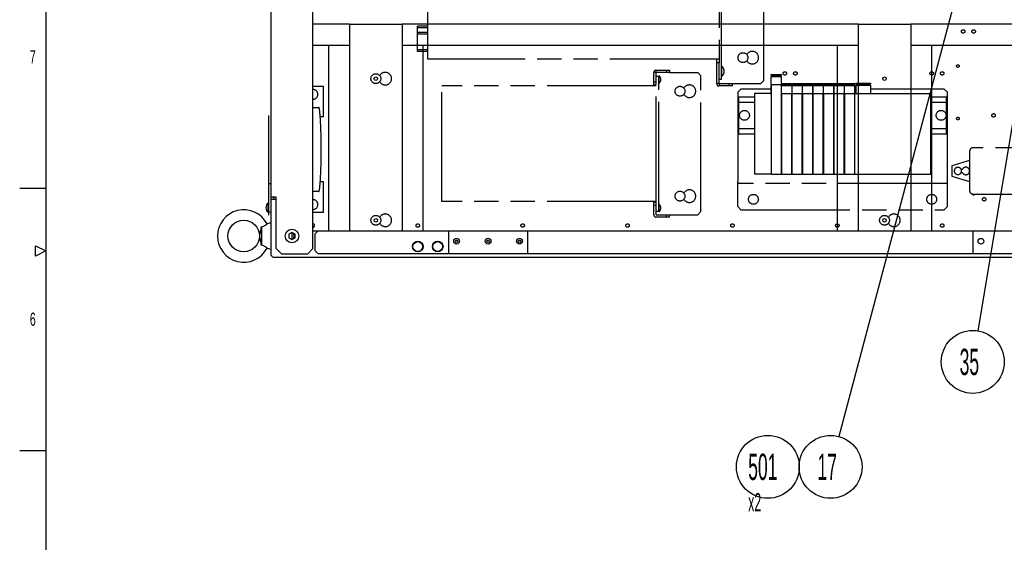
# Model space of a CAD drawing. Header units: millimetres. Extents: x 0 to 4195, y 0 to 2965.
# Tile 4 of 27: x 100 to 1039, y 1212 to 1710. Entities that reach past the tile are written whole.
import ezdxf

# ---------------------------------------------------------------- set-up
doc = ezdxf.new("R2010")
doc.units = ezdxf.units.MM
doc.header["$LTSCALE"] = 231.275
doc.linetypes.add('PHANTOM', pattern=[0.8, 0.45, -0.05, 0.1, -0.05, 0.1, -0.05])
doc.layers.get('0').update_dxf_attribs({"linetype": 'CONTINUOUS'})
doc.layers.add('DEFAULT_3', color=7, linetype='PHANTOM')
doc.styles.get("Standard").update_dxf_attribs({"font": 'txt', "width": 0.5})
doc.styles.add('TEXTSTYLE_2', font='txt', dxfattribs={"width": 0.6})
doc.dimstyles.get("Standard").update_dxf_attribs({"dimtxt": 17.5, "dimasz": 13.8, "dimexe": 2, "dimexo": 1, "dimtad": 1, "dimdec": 3, "dimdsep": 46, "dimtxsty": 'Standard', "dimblk": '_FILLED', "dimblk1": '_FILLED', "dimblk2": '_FILLED', "dimcen": 0.09, "dimadec": 3, "dimazin": 2, "dimtol": 1, "dimtp": 0.05, "dimtm": 0.05, "dimtfac": 1, "dimtdec": 3, "dimtofl": 0, "dimtmove": 0, "dimatfit": 3, "dimldrblk": '_FILLED', "dimfxl": 0, "dimtolj": 1, "dimarcsym": 0})

# ---------------------------------------------------------------- blocks, each defined once
blk = doc.blocks.new('_FILLED')
at = {"color": 0, "linetype": 'ByBlock'}
blk.add_solid([(0, 0), (-1, 0.163), (-1, -0.163)], dxfattribs=at)
blk = doc.blocks.new('CUSTOM_BALLOON_Q_BL1', base_point=(873.21, 1284.27))
at = {"color": 2, "linetype": 'Continuous'}
blk.add_circle((873.21, 1284.27), 30, dxfattribs=at)
at = {"color": 2, "linetype": 'Continuous', "insert": (860.71, 1296.77), "char_height": 25, "width": 25, "attachment_point": 1, "line_spacing_factor": 0.9}
blk.add_mtext('17', dxfattribs=at)
blk = doc.blocks.new('CUSTOM_BALLOON_BL2', base_point=(816.89, 1277.23))
at = {"color": 2, "linetype": 'Continuous'}
blk.add_circle((813.4, 1284.27), 30, dxfattribs=at)
at = {"color": 2, "linetype": 'Continuous', "insert": (794.65, 1296.77), "char_height": 25, "width": 37.5, "attachment_point": 1, "line_spacing_factor": 0.9}
blk.add_mtext('501\\P\\H17.5;x2', dxfattribs=at)
blk = doc.blocks.new('CUSTOM_BALLOON_Q_BL3', base_point=(1008.74, 1384.27))
at = {"color": 2, "linetype": 'Continuous'}
blk.add_circle((1008.74, 1384.27), 30, dxfattribs=at)
at = {"color": 2, "linetype": 'Continuous', "insert": (996.24, 1396.77), "char_height": 25, "width": 25, "attachment_point": 1, "line_spacing_factor": 0.9}
blk.add_mtext('35', dxfattribs=at)

msp = doc.modelspace()

# ---------------------------------------------------------------- linework, layer by layer
at = {"color": 7, "linetype": 'Continuous'}
for p, q in [((125, 2920), (125, 50)), ((414.6143, 1706.269), (464.6143, 1706.269)), ((899.6143, 1706.269), (949.6143, 1706.269)), ((379.6143, 1686.269), (414.6143, 1686.269)), ((394.6143, 1686.269), (394.6143, 1509.269)), ((464.6143, 1686.269), (899.6143, 1686.269)), ((484.6143, 1509.269), (484.6143, 1686.269)), ((879.6143, 1686.269), (879.6143, 1509.269)), ((949.6143, 1686.269), (1214.6143, 1686.269)), ((969.6143, 1509.269), (969.6143, 1686.269)), ((337.3143, 1619.269), (337.3143, 1554.269)), ((337.3143, 1554.269), (339.6143, 1554.269)), ((344.6143, 1541.269), (339.6143, 1541.269)), ((341.9143, 1541.269), (341.9143, 1539.269)), ((337.0259, 1526.569), (337.0259, 1535.969)), ((339.6143, 1539.269), (344.6143, 1539.269)), ((337.3143, 1527.269), (337.3143, 1524.269)), ((337.3143, 1527.269), (339.6143, 1527.269)), ((359.6143, 1507.7331), (356.6143, 1506.001)), ((356.6143, 1506.001), (356.6143, 1502.5369)), ((356.6143, 1502.5369), (359.6143, 1500.8049)), ((362.6143, 1506.001), (359.6143, 1507.7331)), ((359.6143, 1500.8049), (362.6143, 1502.5369)), ((362.6143, 1502.5369), (362.6143, 1506.001)), ((381.6143, 1490.269), (381.6143, 1506.269))]:
    msp.add_line(p, q, dxfattribs=at)
at = {"color": 6, "linetype": 'Continuous'}
for p, q in [((339.6143, 2321.969), (339.6143, 1486.569)), ((379.6143, 1492.269), (379.6143, 2316.269)), ((414.6143, 1706.269), (379.6143, 1706.269)), ((414.6143, 1706.269), (414.6143, 1509.269)), ((464.6143, 1706.269), (464.6143, 1509.269)), ((899.6143, 1706.269), (464.6143, 1706.269)), ((899.6143, 1706.269), (899.6143, 1509.269)), ((949.6143, 1706.269), (949.6143, 1509.269)), ((1214.6143, 1706.269), (949.6143, 1706.269)), ((337.3143, 1554.269), (337.3143, 1527.269)), ((344.6143, 1492.269), (344.6143, 1541.269)), ((330.6143, 1513.0729), (330.6143, 1495.465)), ((339.6143, 1516.769), (335.8208, 1515.7525)), ((359.6143, 1507.7331), (359.6143, 1500.8049)), ((379.6143, 1509.269), (1247.6143, 1509.269)), ((384.6143, 1509.269), (381.6143, 1506.269)), ((509.1143, 1487.269), (509.1143, 1509.269)), ((584.1143, 1509.269), (584.1143, 1487.269)), ((1009.1143, 1487.269), (1009.1143, 1509.269)), ((335.8208, 1492.7854), (339.6143, 1491.769)), ((341.9143, 1484.269), (3089.6143, 1484.269)), ((344.6143, 1492.269), (349.6143, 1487.269)), ((349.6143, 1487.269), (374.6143, 1487.269)), ((374.6143, 1487.269), (379.6143, 1492.269)), ((381.6143, 1490.269), (384.6143, 1487.269)), ((1247.6143, 1487.269), (384.6143, 1487.269))]:
    msp.add_line(p, q, dxfattribs=at)
at = {"color": 2, "linetype": 'Continuous'}
for p, q in [((100.0001, 1549.9999), (125, 1549.9999)), ((115, 1484.9999), (115, 1495)), ((115, 1495), (125, 1489.9999)), ((125, 1489.9999), (115, 1484.9999)), ((100.0001, 1299.9999), (125, 1299.9999))]:
    msp.add_line(p, q, dxfattribs=at)
at = {"color": 7, "linetype": 'Continuous'}
for centre, radius in [((439.6143, 1654.269), 1.65), ((924.6143, 1654.269), 1.65), ((439.6143, 1519.269), 1.65), ((924.6143, 1519.269), 1.65), ((479.6143, 1494.269), 5.1), ((479.6143, 1494.269), 4.65), ((498.6143, 1494.269), 5.1), ((498.6143, 1494.269), 4.65), ((516.6143, 1499.269), 2.75), ((516.6143, 1499.269), 1.2), ((546.6143, 1499.269), 2.75), ((546.6143, 1499.269), 1.2), ((576.6143, 1499.269), 2.75), ((576.6143, 1499.269), 1.2), ((1016.6143, 1499.269), 2.75)]:
    msp.add_circle(centre, radius, dxfattribs=at)
at = {"color": 6, "linetype": 'Continuous'}
for centre, radius in [((313.6143, 1504.269), 15), ((359.6143, 1504.269), 6.5)]:
    msp.add_circle(centre, radius, dxfattribs=at)
for centre, radius, start, end in [((340.9143, 1531.269), 6.1, 129.6019271, 230.3980729), ((313.6143, 1504.269), 25, 27.3446138, 332.6553862), ((354.8543, 1504.269), 6.76, 337.245588, 22.754412), ((341.9143, 1486.569), 2.3, 180, 270)]:
    msp.add_arc(centre, radius, start, end, dxfattribs=at)
at = {"color": 7, "linetype": 'Continuous'}
for start, end in [(199.8072973, 220.3689173), (319.6310827, 340.1927027), (260.0612826, 279.9387174)]:
    msp.add_arc((359.6143, 1504.269), 3.2, start, end, dxfattribs=at)
at = {"color": 6, "linetype": 'Continuous'}
for points, knots in [([(330.6143, 1495.465), (330.4739, 1496.2306), (330.1904, 1497.7351), (329.822, 1499.5954), (329.5284, 1501.0425), (329.3132, 1502.101), (329.1035, 1503.1672), (328.9355, 1504.269), (329.1035, 1505.3707), (329.3132, 1506.4369), (329.5284, 1507.4955), (329.822, 1508.9425), (330.1904, 1510.8029), (330.4739, 1512.3073), (330.6143, 1513.0729)], [0, 0, 0, 0, 0.13036907, 0.25641362, 0.31762276, 0.37771053, 0.43723664, 0.49999947, 0.56276347, 0.62228955, 0.68237733, 0.74358648, 0.86963101, 1, 1, 1, 1]), ([(330.6143, 1513.0729), (331.3209, 1513.2222), (332.6279, 1513.6576), (334.3507, 1514.6233), (335.3537, 1515.371), (335.8208, 1515.7525)], [0, 0, 0, 0, 0.36681418, 0.69305902, 1, 1, 1, 1]), ([(335.8208, 1492.7854), (335.3537, 1493.1669), (334.3507, 1493.9146), (332.6279, 1494.8803), (331.3209, 1495.3157), (330.6143, 1495.465)], [0, 0, 0, 0, 0.30693233, 0.633173, 1, 1, 1, 1])]:
    msp.add_open_spline(points, degree=3, knots=knots, dxfattribs=at)
at = {"layer": 'DEFAULT_3', "color": 6, "linetype": 'PHANTOM'}
for p, q in [((769.2143, 1653.769), (769.2143, 1894.769)), ((489.2143, 1672.769), (489.2143, 1875.769)), ((479.2143, 1680.269), (479.2143, 1704.269)), ((489.2143, 1704.269), (479.2143, 1704.269)), ((489.2143, 1702.769), (479.2143, 1702.769)), ((489.2143, 1698.269), (479.2143, 1698.269)), ((489.2143, 1696.769), (479.2143, 1696.769)), ((489.2143, 1681.769), (479.2143, 1681.769)), ((489.2143, 1680.269), (479.2143, 1680.269)), ((766.9143, 1672.769), (489.2143, 1672.769)), ((706.9143, 1662.269), (719.6143, 1662.269)), ((716.6143, 1662.269), (716.6143, 1659.969)), ((719.6143, 1662.269), (719.6143, 1659.969)), ((764.6143, 1649.569), (764.6143, 1669.269)), ((766.9143, 1649.569), (766.9143, 1669.269)), ((704.6143, 1648.269), (704.6143, 1659.969)), ((719.6143, 1659.969), (706.9143, 1659.969)), ((709.4143, 1528.019), (709.4143, 1656.519)), ((816.5143, 1657.169), (816.5143, 1658.169)), ((816.5143, 1648.569), (816.5143, 1656.169)), ((816.5144, 1658.169), (826.4143, 1658.169)), ((826.4143, 1657.169), (826.4143, 1658.169)), ((826.4143, 1648.569), (826.4143, 1656.169)), ((502.4143, 1537.269), (502.4143, 1647.269)), ((706.9143, 1647.269), (502.4143, 1647.269)), ((704.6143, 1651.269), (706.9143, 1651.269)), ((706.9143, 1533.269), (706.9143, 1651.269)), ((766.9143, 1649.569), (779.6143, 1649.569)), ((779.6143, 1647.269), (766.9143, 1647.269)), ((776.6143, 1647.269), (776.6143, 1649.569)), ((779.6143, 1647.269), (779.6143, 1649.569)), ((787.6143, 1644.269), (784.6143, 1641.269)), ((816.5143, 1644.269), (787.6143, 1644.269)), ((816.5143, 1640.069), (816.5143, 1647.669)), ((816.7143, 1563.069), (816.7143, 1648.569)), ((816.7143, 1648.569), (826.2143, 1648.569)), ((826.2143, 1648.569), (826.2143, 1563.069)), ((826.5143, 1644.269), (826.2143, 1644.269)), ((826.5143, 1648.669), (826.5143, 1649.669)), ((826.5143, 1640.069), (826.5143, 1647.669)), ((826.5144, 1649.669), (836.4143, 1649.669)), ((836.4143, 1648.669), (836.4143, 1649.669)), ((836.4143, 1640.069), (836.4143, 1647.669)), ((836.5143, 1644.269), (836.4143, 1644.269)), ((836.5143, 1648.669), (836.5143, 1649.669)), ((836.5143, 1640.069), (836.5143, 1647.669)), ((836.5144, 1649.669), (846.4143, 1649.669)), ((846.4143, 1648.669), (846.4143, 1649.669)), ((846.4143, 1640.069), (846.4143, 1647.669)), ((846.5143, 1644.269), (846.4143, 1644.269)), ((846.5143, 1648.669), (846.5143, 1649.669)), ((846.5143, 1640.069), (846.5143, 1647.669)), ((846.5144, 1649.669), (856.4143, 1649.669)), ((856.4143, 1648.669), (856.4143, 1649.669)), ((856.4143, 1640.069), (856.4143, 1647.669)), ((856.5143, 1644.269), (856.4143, 1644.269)), ((856.5143, 1648.669), (856.5143, 1649.669)), ((856.5143, 1640.069), (856.5143, 1647.669)), ((856.5144, 1649.669), (866.4143, 1649.669)), ((866.4143, 1648.669), (866.4143, 1649.669)), ((866.4143, 1640.069), (866.4143, 1647.669)), ((866.5143, 1644.269), (866.4143, 1644.269)), ((866.5143, 1648.669), (866.5143, 1649.669)), ((866.5143, 1640.069), (866.5143, 1647.669)), ((866.5144, 1649.669), (876.4143, 1649.669)), ((876.4143, 1648.669), (876.4143, 1649.669)), ((876.4143, 1640.069), (876.4143, 1647.669)), ((876.5143, 1644.269), (876.4143, 1644.269)), ((876.5143, 1648.669), (876.5143, 1649.669)), ((876.5143, 1640.069), (876.5143, 1647.669)), ((876.5144, 1649.669), (886.4143, 1649.669)), ((886.4143, 1648.669), (886.4143, 1649.669)), ((886.4143, 1640.069), (886.4143, 1647.669)), ((886.5143, 1644.269), (886.4143, 1644.269)), ((886.5143, 1648.669), (886.5143, 1649.669)), ((886.5143, 1640.069), (886.5143, 1647.669)), ((886.5144, 1649.669), (896.4143, 1649.669)), ((896.4143, 1648.669), (896.4143, 1649.669)), ((896.4143, 1640.069), (896.4143, 1647.669)), ((897.1643, 1644.269), (896.4143, 1644.269)), ((897.1643, 1650.069), (897.1643, 1649.069)), ((897.1643, 1648.069), (897.1643, 1640.069)), ((897.1644, 1650.069), (911.1643, 1650.069)), ((911.1643, 1650.069), (911.1643, 1649.069)), ((911.1643, 1648.069), (911.1643, 1640.069)), ((981.6143, 1644.269), (911.1643, 1644.269)), ((984.6143, 1641.269), (981.6143, 1644.269)), ((784.6143, 1641.269), (784.6143, 1556.569)), ((800.6643, 1640.069), (800.6643, 1563.069)), ((816.4643, 1640.069), (800.6643, 1640.069)), ((826.2143, 1640.069), (856.2143, 1640.069)), ((856.7143, 1640.069), (866.2143, 1640.069)), ((866.7143, 1640.069), (876.2143, 1640.069)), ((876.7143, 1640.069), (886.2143, 1640.069)), ((886.7143, 1640.069), (896.2143, 1640.069)), ((896.4643, 1640.069), (968.8643, 1640.069)), ((968.8643, 1563.069), (968.8643, 1640.069)), ((984.6143, 1556.569), (984.6143, 1641.269)), ((379.6143, 1626.769), (385.2617, 1626.769)), ((785.8643, 1631.769), (800.6643, 1631.769)), ((968.8643, 1631.769), (983.8643, 1631.769)), ((785.8643, 1606.769), (800.6643, 1606.769)), ((968.8643, 1606.769), (983.8643, 1606.769)), ((1203.8143, 1588.269), (1008.8143, 1588.269)), ((1005.8143, 1585.269), (1005.8143, 1547.269)), ((816.4643, 1563.069), (800.6643, 1563.069)), ((816.7143, 1563.069), (856.2143, 1563.069)), ((856.7143, 1563.069), (866.2143, 1563.069)), ((866.7143, 1563.069), (876.2143, 1563.069)), ((876.7143, 1563.069), (886.2143, 1563.069)), ((886.7143, 1563.069), (896.2143, 1563.069)), ((896.4643, 1563.069), (968.8643, 1563.069)), ((984.6143, 1554.269), (784.6143, 1554.269)), ((385.2617, 1546.769), (379.6143, 1546.769)), ((1008.8143, 1544.269), (1203.8143, 1544.269)), ((706.9143, 1537.269), (502.4143, 1537.269)), ((704.6143, 1524.569), (704.6143, 1536.269)), ((706.9143, 1533.269), (704.6143, 1533.269)), ((706.9143, 1524.569), (719.6143, 1524.569)), ((719.6143, 1522.269), (706.9143, 1522.269)), ((716.6143, 1522.269), (716.6143, 1524.569)), ((719.6143, 1522.269), (719.6143, 1524.569))]:
    msp.add_line(p, q, dxfattribs=at)
at = {"layer": 'DEFAULT_3', "color": 7, "linetype": 'PHANTOM'}
for p, q in [((809.6143, 1652.569), (809.6143, 1895.969)), ((766.9143, 1876.269), (766.9143, 1669.269)), ((764.6143, 1669.269), (764.6143, 1672.769)), ((793.4182, 1677.269), (793.2285, 1677.269)), ((793.2285, 1671.269), (793.4182, 1671.269)), ((706.9143, 1651.269), (706.9143, 1662.269)), ((766.9143, 1669.269), (764.6143, 1669.269)), ((769.5028, 1656.569), (769.5028, 1665.969)), ((443.4182, 1657.269), (443.2285, 1657.269)), ((706.9143, 1659.969), (704.6143, 1659.969)), ((706.9143, 1656.519), (709.4143, 1656.519)), ((709.7569, 1650.069), (709.7569, 1656.969)), ((719.6143, 1659.969), (746.6143, 1659.969)), ((749.6143, 1656.969), (746.6143, 1659.969)), ((749.6143, 1527.569), (749.6143, 1656.969)), ((766.9143, 1653.769), (769.2143, 1653.769)), ((806.6143, 1649.569), (809.6143, 1652.569)), ((816.5143, 1657.169), (826.4143, 1657.169)), ((816.5143, 1656.169), (826.4143, 1656.169)), ((389.6143, 1646.769), (379.6143, 1646.769)), ((389.6143, 1617.769), (389.6143, 1646.769)), ((443.2285, 1651.269), (443.4182, 1651.269)), ((704.6143, 1648.269), (704.6143, 1647.269)), ((704.6143, 1648.269), (706.9143, 1648.269)), ((733.4182, 1645.269), (733.2285, 1645.269)), ((766.9143, 1649.569), (764.6143, 1649.569)), ((766.9143, 1649.569), (766.9143, 1647.269)), ((779.6143, 1649.569), (806.6143, 1649.569)), ((816.7143, 1648.569), (816.5143, 1648.569)), ((816.7143, 1647.669), (816.5143, 1647.669)), ((826.2143, 1648.569), (826.4143, 1648.569)), ((826.5143, 1648.669), (836.4143, 1648.669)), ((826.5143, 1647.669), (836.4143, 1647.669)), ((836.5143, 1648.669), (846.4143, 1648.669)), ((836.5143, 1647.669), (846.4143, 1647.669)), ((846.5143, 1648.669), (856.4143, 1648.669)), ((846.5143, 1647.669), (856.4143, 1647.669)), ((856.5143, 1648.669), (866.4143, 1648.669)), ((856.5143, 1647.669), (866.4143, 1647.669)), ((866.5143, 1648.669), (876.4143, 1648.669)), ((866.5143, 1647.669), (876.4143, 1647.669)), ((876.5143, 1648.669), (886.4143, 1648.669)), ((876.5143, 1647.669), (886.4143, 1647.669)), ((886.5143, 1648.669), (896.4143, 1648.669)), ((886.5143, 1647.669), (896.4143, 1647.669)), ((897.1643, 1649.069), (911.1643, 1649.069)), ((897.1643, 1648.069), (911.1643, 1648.069)), ((733.2285, 1639.269), (733.4182, 1639.269)), ((785.8643, 1601.769), (785.8643, 1636.769)), ((785.8643, 1636.769), (800.6643, 1636.769)), ((816.4643, 1640.069), (816.4643, 1563.069)), ((816.4643, 1640.069), (816.7143, 1640.069)), ((816.4643, 1636.769), (816.7143, 1636.769)), ((826.7143, 1563.069), (826.7143, 1640.069)), ((836.2143, 1563.069), (836.2143, 1640.069)), ((836.7143, 1563.069), (836.7143, 1640.069)), ((846.2143, 1563.069), (846.2143, 1640.069)), ((846.7143, 1563.069), (846.7143, 1640.069)), ((856.2143, 1563.069), (856.2143, 1640.069)), ((856.7143, 1640.069), (856.2143, 1640.069)), ((856.2143, 1636.769), (856.7143, 1636.769)), ((856.7143, 1563.069), (856.7143, 1640.069)), ((866.2143, 1563.069), (866.2143, 1640.069)), ((866.7143, 1640.069), (866.2143, 1640.069)), ((866.2143, 1636.769), (866.7143, 1636.769)), ((866.7143, 1563.069), (866.7143, 1640.069)), ((876.2143, 1563.069), (876.2143, 1640.069)), ((876.7143, 1640.069), (876.2143, 1640.069)), ((876.2143, 1636.769), (876.7143, 1636.769)), ((876.7143, 1563.069), (876.7143, 1640.069)), ((886.2143, 1563.069), (886.2143, 1640.069)), ((886.7143, 1640.069), (886.2143, 1640.069)), ((886.2143, 1636.769), (886.7143, 1636.769)), ((886.7143, 1563.069), (886.7143, 1640.069)), ((896.2143, 1563.069), (896.2143, 1640.069)), ((896.2143, 1640.069), (896.4643, 1640.069)), ((896.2143, 1636.769), (896.4643, 1636.769)), ((896.4643, 1563.069), (896.4643, 1640.069)), ((968.8643, 1636.769), (983.8643, 1636.769)), ((983.8643, 1601.769), (983.8643, 1636.769)), ((816.4643, 1632.769), (816.7143, 1632.769)), ((816.7143, 1631.769), (816.4643, 1631.769)), ((856.2143, 1632.769), (856.7143, 1632.769)), ((856.7143, 1631.769), (856.2143, 1631.769)), ((866.2143, 1632.769), (866.7143, 1632.769)), ((866.7143, 1631.769), (866.2143, 1631.769)), ((876.2143, 1632.769), (876.7143, 1632.769)), ((876.7143, 1631.769), (876.2143, 1631.769)), ((886.2143, 1632.769), (886.7143, 1632.769)), ((886.7143, 1631.769), (886.2143, 1631.769)), ((896.2143, 1632.769), (896.4643, 1632.769)), ((896.4643, 1631.769), (896.2143, 1631.769)), ((389.6143, 1617.769), (386.5752, 1617.769)), ((816.7143, 1606.769), (816.4643, 1606.769)), ((856.7143, 1606.769), (856.2143, 1606.769)), ((866.7143, 1606.769), (866.2143, 1606.769)), ((876.7143, 1606.769), (876.2143, 1606.769)), ((886.7143, 1606.769), (886.2143, 1606.769)), ((896.4643, 1606.769), (896.2143, 1606.769)), ((785.8643, 1601.769), (800.6643, 1601.769)), ((968.8643, 1601.769), (983.8643, 1601.769)), ((1005.8143, 1576.269), (988.8143, 1571.269)), ((988.8143, 1571.269), (988.8143, 1561.269)), ((997.5477, 1568.069), (999.0966, 1568.069)), ((816.7143, 1563.069), (816.4643, 1563.069)), ((856.7143, 1563.069), (856.2143, 1563.069)), ((866.7143, 1563.069), (866.2143, 1563.069)), ((876.7143, 1563.069), (876.2143, 1563.069)), ((886.7143, 1563.069), (886.2143, 1563.069)), ((896.4643, 1563.069), (896.2143, 1563.069)), ((988.8143, 1561.269), (1005.8143, 1556.269)), ((999.0966, 1564.469), (997.5477, 1564.469)), ((389.6143, 1555.769), (386.5752, 1555.769)), ((389.6143, 1526.769), (389.6143, 1555.769)), ((784.6143, 1532.269), (784.6143, 1556.569)), ((984.6143, 1532.269), (984.6143, 1556.569)), ((733.4182, 1545.269), (733.2285, 1545.269)), ((704.6143, 1537.269), (704.6143, 1536.269)), ((706.9143, 1536.269), (704.6143, 1536.269)), ((706.9143, 1524.569), (706.9143, 1533.269)), ((709.7569, 1527.569), (709.7569, 1534.469)), ((733.2285, 1539.269), (733.4182, 1539.269)), ((784.6143, 1532.269), (787.6143, 1529.269)), ((981.6143, 1529.269), (984.6143, 1532.269)), ((389.6143, 1526.769), (379.6143, 1526.769)), ((443.4182, 1522.269), (443.2285, 1522.269)), ((706.9143, 1528.019), (709.4143, 1528.019)), ((719.6143, 1524.569), (746.6143, 1524.569)), ((746.6143, 1524.569), (749.6143, 1527.569)), ((787.6143, 1529.269), (981.6143, 1529.269)), ((928.4182, 1522.269), (928.2285, 1522.269)), ((443.2285, 1516.269), (443.4182, 1516.269)), ((928.2285, 1516.269), (928.4182, 1516.269))]:
    msp.add_line(p, q, dxfattribs=at)
for centre, radius in [((999.6143, 1699.269), 1.65), ((1009.6143, 1699.269), 1.65), ((789.6143, 1674.269), 4.7), ((994.6143, 1666.269), 1.25), ((439.6143, 1654.269), 4.7), ((829.6143, 1659.269), 1.65), ((839.6143, 1659.269), 1.65), ((969.6143, 1659.269), 1.65), ((979.6143, 1659.269), 1.65), ((729.6143, 1642.269), 4.7), ((791.1143, 1619.269), 4.7), ((978.6143, 1619.269), 4.7), ((994.6143, 1616.269), 1.25), ((1028.6143, 1619.269), 1.65), ((729.6143, 1542.269), 4.7), ((799.6143, 1539.269), 4.7), ((969.6143, 1539.269), 4.7), ((1019.6143, 1539.269), 1.65), ((439.6143, 1519.269), 4.7), ((924.6143, 1519.269), 4.7), ((479.6143, 1514.269), 1.65), ((579.6143, 1514.269), 1.65), ((679.6143, 1514.269), 1.65), ((779.6143, 1514.269), 1.65), ((879.6143, 1514.269), 1.65), ((979.6143, 1514.269), 1.65)]:
    msp.add_circle(centre, radius, dxfattribs=at)
for centre, radius, start, end in [((798.6143, 1674.269), 6, 210, 150), ((706.9143, 1659.969), 2.3, 90, 180), ((379.6143, 1639.269), 4.7, 270, 90), ((738.6143, 1642.269), 6, 210, 150), ((766.9143, 1649.569), 2.3, 180, 270), ((994.6143, 1566.269), 3.45, 0, 180), ((1002.2143, 1566.269), 3.6, 210, 150), ((738.6143, 1542.269), 6, 210, 150), ((1009.6143, 1545.269), 1.65, 214.9218808, 322.6241317), ((379.6143, 1534.269), 4.7, 0, 90), ((448.6143, 1519.269), 6, 210, 150), ((933.6143, 1519.269), 6, 210, 150), ((379.6143, 1514.269), 1.65, 270, 90)]:
    msp.add_arc(centre, radius, start, end, dxfattribs=at)
at = {"layer": 'DEFAULT_3', "color": 6, "linetype": 'PHANTOM'}
for centre, radius, start, end in [((765.6143, 1661.269), 6.1, 309.6019271, 50.3980729), ((448.6143, 1654.269), 6, 210, 150), ((706.7143, 1653.519), 4.6, 311.4096221, 48.5903779), ((-71.7451, 1586.8989), 459.3594, 359.9837965, 3.8672126), ((-61.344, 1586.2894), 448.9586, 356.0877863, 0.0612043), ((1008.8143, 1585.269), 3, 90, 180), ((994.6143, 1566.269), 3.45, 180, 360), ((1008.8143, 1547.269), 3, 180, 270), ((379.6143, 1534.269), 4.7, 270, 360), ((706.7143, 1531.019), 4.6, 311.4096221, 48.5903779), ((706.9143, 1524.569), 2.3, 180, 270)]:
    msp.add_arc(centre, radius, start, end, dxfattribs=at)
for points, knots in [([(386.5684, 1617.8801), (386.4865, 1619.0683), (386.359, 1620.7692), (386.1523, 1622.9066), (385.9976, 1624.2121), (385.8567, 1625.1464), (385.7337, 1625.7593), (385.6479, 1626.1105), (385.5571, 1626.3925), (385.4628, 1626.614), (385.3449, 1626.769), (385.2617, 1626.769)], [0, 0, 0, 0, 0.39376146, 0.56381368, 0.70988719, 0.82828181, 0.87619526, 0.91624698, 0.94831938, 0.97249495, 1, 1, 1, 1]), ([(385.2617, 1546.769), (385.3449, 1546.769), (385.4628, 1546.9239), (385.5571, 1547.1455), (385.6479, 1547.4274), (385.7337, 1547.7787), (385.8567, 1548.3916), (385.9976, 1549.3258), (386.1523, 1550.6313), (386.359, 1552.7687), (386.4865, 1554.4696), (386.5684, 1555.6579)], [0, 0, 0, 0, 0.02750504, 0.05168061, 0.083753, 0.12380471, 0.17171817, 0.2901128, 0.43618634, 0.60623858, 1, 1, 1, 1])]:
    msp.add_open_spline(points, degree=3, knots=knots, dxfattribs=at)

# ---------------------------------------------------------------- block references
at = {"color": 2, "linetype": 'Continuous'}
for name, p in [('CUSTOM_BALLOON_Q_BL3', (1008.737, 1384.269)), ('CUSTOM_BALLOON_BL2', (816.8851, 1277.2277)), ('CUSTOM_BALLOON_Q_BL1', (873.2141, 1284.269))]:
    msp.add_blockref(name, p, dxfattribs=at)

# ---------------------------------------------------------------- texts
at = {"color": 2, "linetype": 'Continuous', "char_height": 12.5, "width": 7.5, "attachment_point": 2, "line_spacing_factor": 0.9, "style": 'TEXTSTYLE_2'}
for s, insert in [('7', (112.5, 1681.25)), ('6', (112.5, 1431.25))]:
    msp.add_mtext(s, dxfattribs=dict(at, insert=insert))

# ---------------------------------------------------------------- leaders
at = {"color": 2, "linetype": 'Continuous'}
for points in [[(1122.7826, 2069.7922), (1013.6602, 1413.8622)], [(1080.1202, 2061.6449), (880.9302, 1313.2597)]]:
    msp.add_leader(points, dimstyle='Standard', override={"dimtad": 0, "dimldrblk": 'DOT'}, dxfattribs=at)

doc.saveas('drawing.dxf')
